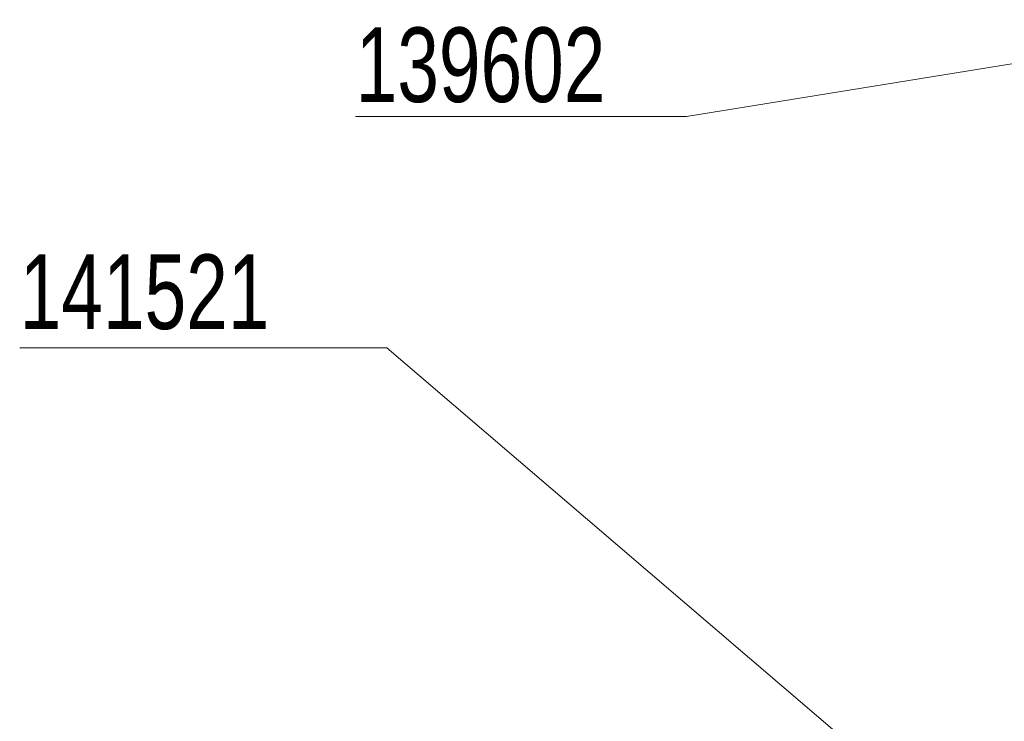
# Model space of a CAD drawing. Header units: millimetres. Extents: x 36 to 589, y 6 to 414.
# Tile 11 of 23: x 375 to 438, y 142 to 187. Entities that reach past the tile are written whole.
import ezdxf

# ---------------------------------------------------------------- set-up
doc = ezdxf.new("R2010")
doc.units = ezdxf.units.MM
doc.styles.add('SLDTEXTSTYLE1', font='TXT', dxfattribs={"width": 0.75})

# ---------------------------------------------------------------- blocks, each defined once
blk = doc.blocks.new('SW_NOTE_1')
at = {"color": 0, "linetype": 'Continuous', "lineweight": 0}
for p, q in [((-0.003, 0.184), (23.427, 0.184)), ((23.427, 0.184), (-0.003, 0.184)), ((-0.003, 0.184), (23.427, 0.184)), ((23.427, 0.184), (-0.003, 0.184)), ((-0.003, 0.184), (23.427, 0.184)), ((23.427, 0.184), (-0.003, 0.184))]:
    blk.add_line(p, q, dxfattribs=at)
at = {"color": 0, "linetype": 'Continuous', "lineweight": 0, "insert": (0, 6.139), "char_height": 4.7625, "attachment_point": 1, "style": 'SLDTEXTSTYLE1'}
blk.add_mtext('141521', dxfattribs=at)
blk = doc.blocks.new('SW_NOTE_2')
at = {"color": 0, "linetype": 'Continuous', "lineweight": 0}
for p, q in [((-0.002, 0.445), (21.113, 0.445)), ((21.113, 0.445), (-0.002, 0.445)), ((-0.002, 0.445), (21.113, 0.445)), ((21.113, 0.445), (-0.002, 0.445)), ((-0.002, 0.445), (21.113, 0.445)), ((21.113, 0.445), (-0.002, 0.445))]:
    blk.add_line(p, q, dxfattribs=at)
at = {"color": 0, "linetype": 'Continuous', "lineweight": 0, "insert": (0, 6.139), "char_height": 4.7625, "attachment_point": 1, "style": 'SLDTEXTSTYLE1'}
blk.add_mtext('139602', dxfattribs=at)

msp = doc.modelspace()

# ---------------------------------------------------------------- linework, layer by layer
at = {"color": 7, "linetype": 'Continuous', "lineweight": 0}
for p, q in [((455.62732, 186.9542), (417.52461, 180.76612)), ((440.63978, 129.88407), (398.39462, 166.0188))]:
    msp.add_line(p, q, dxfattribs=at)

# ---------------------------------------------------------------- block references
for name, p in [('SW_NOTE_2', (396.41114, 180.32087)), ('SW_NOTE_1', (374.9675, 165.83446))]:
    msp.add_blockref(name, p, dxfattribs=at)

doc.saveas('drawing.dxf')
